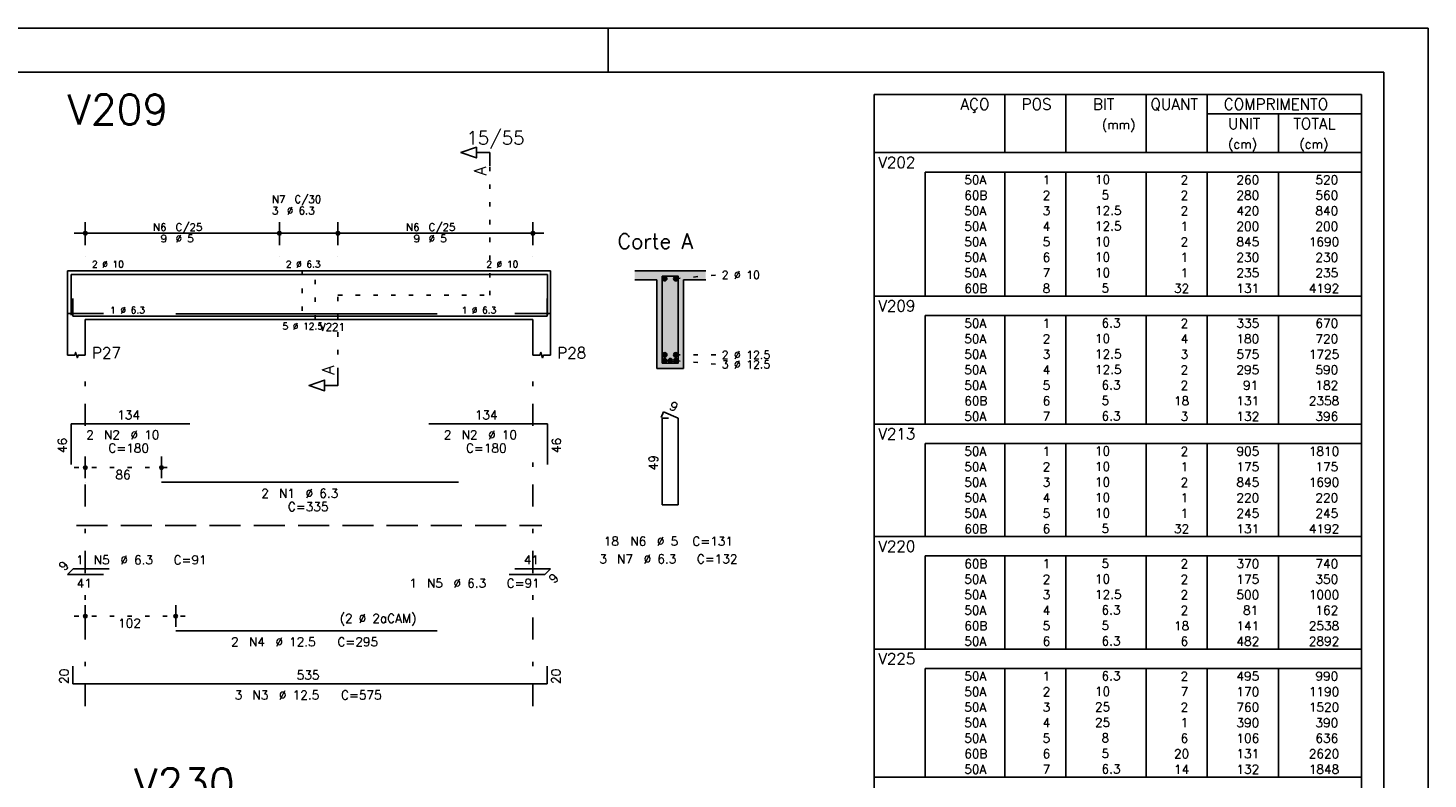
# Model space of a CAD drawing. Extents: x 0 to 84.1, y 0 to 59.4.
# Tile 7 of 7: x 52.5 to 84.1, y 42.5 to 59.4. Entities that reach past the tile are written whole.
import ezdxf

# ---------------------------------------------------------------- set-up
doc = ezdxf.new("R2010")
doc.units = 0
for name, pattern in [('ESTILO_TQS_0001', [1, 0.7, -0.3]), ('ESTILO_TQS_0002', [0.4, 0.1, -0.3]), ('ESTILO_TQS_0003', [1.5, 0.5, -0.4, 0.1, -0.5])]:
    doc.linetypes.add(name, pattern=pattern)
for name, color, linetype in [('1', 1, 'CONTINUOUS'), ('10', 10, 'CONTINUOUS'), ('2', 2, 'CONTINUOUS'), ('4', 4, 'CONTINUOUS'), ('6', 6, 'CONTINUOUS'), ('7', 7, 'CONTINUOUS')]:
    doc.layers.add(name, color=color, linetype=linetype)
doc.styles.get("Standard").update_dxf_attribs({"font": 'ROMANS.SHX'})

msp = doc.modelspace()

# ---------------------------------------------------------------- linework, layer by layer
at = {"layer": '1', "linetype": 'ESTILO_TQS_0002'}
for p, q in [((62.925, 53.37), (62.925, 56.29)), ((67.125, 53.745), (68.07, 53.83)), ((59.5, 51.635), (59.5, 53.37)), ((59.5, 53.37), (62.925, 53.37)), ((67.125, 52.025), (68.07, 52.026)), ((67.125, 51.895), (68.07, 51.81)), ((53.55, 49.48), (55.7702, 49.48)), ((53.55, 46.13), (56.09, 46.13))]:
    msp.add_line(p, q, dxfattribs=at)
at = {"layer": '1', "linetype": 'ESTILO_TQS_0001'}
msp.add_line((53.6, 48.175), (64.1, 48.175), dxfattribs=at)
at = {"layer": '1', "linetype": 'ESTILO_TQS_0002'}
msp.add_lwpolyline([(58.69, 53.92), (58.69, 52.82), (58.99, 52.82), (58.99, 53.92), (58.69, 53.92)], dxfattribs=at)
at = {"layer": '1', "linetype": 'CONTINUOUS'}
for centre in [(66.875, 53.745), (67.125, 53.745), (66.875, 52.025), (66.875, 51.895), (67, 51.895), (67.125, 52.025), (67.125, 51.895)]:
    msp.add_circle(centre, 0.05, dxfattribs=at)
for points in [[(66.925, 53.745), (66.85, 53.788301), (66.828015, 53.762101)], [(66.925, 53.745), (66.828015, 53.762101), (66.828015, 53.727899)], [(66.925, 53.745), (66.828015, 53.727899), (66.85, 53.701699)], [(66.925, 53.745), (66.883682, 53.79424), (66.85, 53.788301)], [(66.925, 53.745), (66.85, 53.701699), (66.883682, 53.69576)], [(66.925, 53.745), (66.913302, 53.777139), (66.883682, 53.79424)], [(66.925, 53.745), (66.883682, 53.69576), (66.913302, 53.712861)], [(66.925, 53.745), (66.913302, 53.712861), (66.925, 53.745)], [(67.175, 53.745), (67.1, 53.788301), (67.078015, 53.762101)], [(67.175, 53.745), (67.078015, 53.762101), (67.078015, 53.727899)], [(67.175, 53.745), (67.078015, 53.727899), (67.1, 53.701699)], [(67.175, 53.745), (67.133682, 53.79424), (67.1, 53.788301)], [(67.175, 53.745), (67.1, 53.701699), (67.133682, 53.69576)], [(67.175, 53.745), (67.163302, 53.777139), (67.133682, 53.79424)], [(67.175, 53.745), (67.133682, 53.69576), (67.163302, 53.712861)], [(67.175, 53.745), (67.163302, 53.712861), (67.175, 53.745)], [(66.925, 52.025), (66.85, 52.068301), (66.828015, 52.042101)], [(66.925, 52.025), (66.828015, 52.042101), (66.828015, 52.007899)], [(66.925, 52.025), (66.828015, 52.007899), (66.85, 51.981699)], [(66.925, 51.895), (66.85, 51.938301), (66.828015, 51.912101)], [(66.925, 51.895), (66.828015, 51.912101), (66.828015, 51.877899)], [(66.925, 51.895), (66.828015, 51.877899), (66.85, 51.851699)], [(66.925, 52.025), (66.883682, 52.07424), (66.85, 52.068301)], [(66.925, 52.025), (66.85, 51.981699), (66.883682, 51.97576)], [(66.925, 51.895), (66.883682, 51.94424), (66.85, 51.938301)], [(66.925, 51.895), (66.85, 51.851699), (66.883682, 51.84576)], [(66.925, 52.025), (66.913302, 52.057139), (66.883682, 52.07424)], [(66.925, 52.025), (66.883682, 51.97576), (66.913302, 51.992861)], [(66.925, 51.895), (66.913302, 51.927139), (66.883682, 51.94424)], [(66.925, 51.895), (66.883682, 51.84576), (66.913302, 51.862861)], [(66.925, 52.025), (66.913302, 51.992861), (66.925, 52.025)], [(66.925, 51.895), (66.913302, 51.862861), (66.925, 51.895)], [(67.05, 51.895), (66.975, 51.938301), (66.953015, 51.912101)], [(67.05, 51.895), (66.953015, 51.912101), (66.953015, 51.877899)], [(67.05, 51.895), (66.953015, 51.877899), (66.975, 51.851699)], [(67.05, 51.895), (67.008682, 51.94424), (66.975, 51.938301)], [(67.05, 51.895), (66.975, 51.851699), (67.008682, 51.84576)], [(67.05, 51.895), (67.038302, 51.927139), (67.008682, 51.94424)], [(67.05, 51.895), (67.008682, 51.84576), (67.038302, 51.862861)], [(67.05, 51.895), (67.038302, 51.862861), (67.05, 51.895)], [(67.175, 52.025), (67.1, 52.068301), (67.078015, 52.042101)], [(67.175, 52.025), (67.078015, 52.042101), (67.078015, 52.007899)], [(67.175, 52.025), (67.078015, 52.007899), (67.1, 51.981699)], [(67.175, 51.895), (67.1, 51.938301), (67.078015, 51.912101)], [(67.175, 51.895), (67.078015, 51.912101), (67.078015, 51.877899)], [(67.175, 51.895), (67.078015, 51.877899), (67.1, 51.851699)], [(67.175, 52.025), (67.133682, 52.07424), (67.1, 52.068301)], [(67.175, 52.025), (67.1, 51.981699), (67.133682, 51.97576)], [(67.175, 51.895), (67.133682, 51.94424), (67.1, 51.938301)], [(67.175, 51.895), (67.1, 51.851699), (67.133682, 51.84576)], [(67.175, 52.025), (67.163302, 52.057139), (67.133682, 52.07424)], [(67.175, 52.025), (67.133682, 51.97576), (67.163302, 51.992861)], [(67.175, 51.895), (67.163302, 51.927139), (67.133682, 51.94424)], [(67.175, 51.895), (67.133682, 51.84576), (67.163302, 51.862861)], [(67.175, 52.025), (67.163302, 51.992861), (67.175, 52.025)], [(67.175, 51.895), (67.163302, 51.862861), (67.175, 51.895)]]:
    msp.add_solid(points, dxfattribs=at)
at = {"layer": '10', "linetype": 'CONTINUOUS'}
for points in [[(66.2, 53.92), (66.2, 53.72), (66.7, 53.72)], [(66.2, 53.92), (66.7, 53.72), (67.8, 53.92)], [(66.7, 53.72), (67.3, 53.72), (67.8, 53.92)], [(66.7, 51.72), (67.3, 51.72), (66.7, 53.72)], [(67.3, 51.72), (67.3, 53.72), (66.7, 53.72)], [(67.3, 53.72), (67.8, 53.72), (67.8, 53.92)]]:
    msp.add_solid(points, dxfattribs=at)
at = {"layer": '2', "linetype": 'CONTINUOUS'}
for p, q in [((84.100006, 59.400002), (0, 59.400002)), ((65.600006, 58.400002), (65.600006, 59.400002)), ((84.100006, 0), (84.100006, 59.400002)), ((71.6, 57.900005), (71.6, 56.587505)), ((71.6, 57.900005), (82.6, 57.900005)), ((74.55, 56.587505), (74.55, 57.900005)), ((75.93, 56.587505), (75.93, 57.900005)), ((77.74, 56.587505), (77.74, 57.900005)), ((79.12, 56.587505), (79.12, 57.900005)), ((82.6, 57.900005), (82.6, 56.587505)), ((79.12, 57.462505), (82.6, 57.462505)), ((80.73, 56.587505), (80.73, 57.462505)), ((71.6, 56.587505), (82.6, 56.587505)), ((71.6, 56.150005), (71.6, 56.587505)), ((71.6, 56.587505), (82.6, 56.587505)), ((82.6, 56.150005), (82.6, 56.587505)), ((71.6, 55.800005), (71.6, 56.150005)), ((82.6, 56.150005), (72.75, 56.150005)), ((72.75, 56.150005), (72.75, 55.800005)), ((74.55, 56.150005), (74.55, 55.800005)), ((75.93, 56.150005), (75.93, 55.800005)), ((77.74, 56.150005), (77.74, 55.800005)), ((79.12, 56.150005), (79.12, 55.800005)), ((80.73, 56.150005), (80.73, 55.800005)), ((82.6, 55.800005), (82.6, 56.150005)), ((71.6, 55.450005), (71.6, 55.800005)), ((72.75, 55.800005), (72.75, 55.450005)), ((74.55, 55.800005), (74.55, 55.450005)), ((75.93, 55.800005), (75.93, 55.450005)), ((77.74, 55.800005), (77.74, 55.450005)), ((79.12, 55.800005), (79.12, 55.450005)), ((80.73, 55.800005), (80.73, 55.450005)), ((82.6, 55.450005), (82.6, 55.800005)), ((71.6, 55.100005), (71.6, 55.450005)), ((72.75, 55.450005), (72.75, 55.100005)), ((74.55, 55.450005), (74.55, 55.100005)), ((75.93, 55.450005), (75.93, 55.100005)), ((77.74, 55.450005), (77.74, 55.100005)), ((79.12, 55.450005), (79.12, 55.100005)), ((80.73, 55.450005), (80.73, 55.100005)), ((82.6, 55.100005), (82.6, 55.450005)), ((53.8, 54.5), (53.8, 55.02)), ((58.18, 54.5), (58.18, 55.02)), ((58.18, 54.5), (58.18, 55.02)), ((59.5, 54.5), (59.5, 55.02)), ((59.5, 54.5), (59.5, 55.02)), ((63.9, 54.5), (63.9, 55.02)), ((71.6, 54.750005), (71.6, 55.100005)), ((72.75, 55.100005), (72.75, 54.750005)), ((74.55, 55.100005), (74.55, 54.750005)), ((75.93, 55.100005), (75.93, 54.750005)), ((77.74, 55.100005), (77.74, 54.750005)), ((79.12, 55.100005), (79.12, 54.750005)), ((80.73, 55.100005), (80.73, 54.750005)), ((82.6, 54.750005), (82.6, 55.100005)), ((53.55, 54.77), (58.43, 54.77)), ((57.93, 54.77), (59.75, 54.77)), ((59.25, 54.77), (64.15, 54.77)), ((71.6, 54.400005), (71.6, 54.750005)), ((72.75, 54.750005), (72.75, 54.400005)), ((74.55, 54.750005), (74.55, 54.400005)), ((75.93, 54.750005), (75.93, 54.400005)), ((77.74, 54.750005), (77.74, 54.400005)), ((79.12, 54.750005), (79.12, 54.400005)), ((80.73, 54.750005), (80.73, 54.400005)), ((82.6, 54.400005), (82.6, 54.750005)), ((71.6, 54.050005), (71.6, 54.400005)), ((72.75, 54.400005), (72.75, 54.050005)), ((74.55, 54.400005), (74.55, 54.050005)), ((75.93, 54.400005), (75.93, 54.050005)), ((77.74, 54.400005), (77.74, 54.050005)), ((79.12, 54.400005), (79.12, 54.050005)), ((80.73, 54.400005), (80.73, 54.050005)), ((82.6, 54.050005), (82.6, 54.400005)), ((53.8, 54.25), (53.8, 54.25)), ((58.18, 54.25), (58.18, 54.25)), ((58.18, 54.25), (58.18, 54.25)), ((59.5, 54.25), (59.5, 54.25)), ((59.5, 54.25), (59.5, 54.25)), ((63.9, 54.25), (63.9, 54.25)), ((71.6, 53.700005), (71.6, 54.050005)), ((72.75, 54.050005), (72.75, 53.700005)), ((74.55, 54.050005), (74.55, 53.700005)), ((75.93, 54.050005), (75.93, 53.700005)), ((77.74, 54.050005), (77.74, 53.700005)), ((79.12, 54.050005), (79.12, 53.700005)), ((80.73, 54.050005), (80.73, 53.700005)), ((82.6, 53.700005), (82.6, 54.050005)), ((53.4, 53.92), (53.4, 52.82)), ((53.4, 53.92), (53.8, 53.92)), ((53.8, 53.92), (63.9, 53.92)), ((63.9, 53.92), (64.3, 53.92)), ((64.3, 53.92), (64.3, 52.82)), ((67.8, 53.92), (66.2, 53.92)), ((66.2, 53.72), (66.7, 53.72)), ((66.7, 53.72), (66.7, 51.72)), ((67.3, 51.72), (67.3, 53.72)), ((67.3, 53.72), (67.8, 53.72)), ((71.6, 53.350005), (71.6, 53.700005)), ((72.75, 53.700005), (72.75, 53.350005)), ((74.55, 53.700005), (74.55, 53.350005)), ((75.93, 53.700005), (75.93, 53.350005)), ((77.74, 53.700005), (77.74, 53.350005)), ((79.12, 53.700005), (79.12, 53.350005)), ((80.73, 53.700005), (80.73, 53.350005)), ((82.6, 53.350005), (82.6, 53.700005)), ((71.6, 52.912505), (71.6, 53.350005)), ((71.6, 53.350005), (82.6, 53.350005)), ((82.6, 52.912505), (82.6, 53.350005)), ((53.4, 52.82), (53.4, 52.02)), ((53.8, 52.82), (63.9, 52.82)), ((53.8, 52.82), (53.8, 52.02)), ((63.9, 52.82), (63.9, 52.02)), ((64.3, 52.82), (64.3, 52.02)), ((71.6, 52.562505), (71.6, 52.912505)), ((82.6, 52.912505), (72.75, 52.912505)), ((72.75, 52.912505), (72.75, 52.562505)), ((74.55, 52.912505), (74.55, 52.562505)), ((75.93, 52.912505), (75.93, 52.562505)), ((77.74, 52.912505), (77.74, 52.562505)), ((79.12, 52.912505), (79.12, 52.562505)), ((80.73, 52.912505), (80.73, 52.562505)), ((82.6, 52.562505), (82.6, 52.912505)), ((71.6, 52.212506), (71.6, 52.562505)), ((72.75, 52.562505), (72.75, 52.212506)), ((74.55, 52.562505), (74.55, 52.212506)), ((75.93, 52.562505), (75.93, 52.212506)), ((77.74, 52.562505), (77.74, 52.212506)), ((79.12, 52.562505), (79.12, 52.212506)), ((80.73, 52.562505), (80.73, 52.212506)), ((82.6, 52.212506), (82.6, 52.562505)), ((71.6, 51.862506), (71.6, 52.212506)), ((72.75, 52.212506), (72.75, 51.862506)), ((74.55, 52.212506), (74.55, 51.862506)), ((75.93, 52.212506), (75.93, 51.862506)), ((77.74, 52.212506), (77.74, 51.862506)), ((79.12, 52.212506), (79.12, 51.862506)), ((80.73, 52.212506), (80.73, 51.862506)), ((82.6, 51.862506), (82.6, 52.212506)), ((71.6, 51.512506), (71.6, 51.862506)), ((72.75, 51.862506), (72.75, 51.512506)), ((74.55, 51.862506), (74.55, 51.512506)), ((75.93, 51.862506), (75.93, 51.512506)), ((77.74, 51.862506), (77.74, 51.512506)), ((79.12, 51.862506), (79.12, 51.512506)), ((80.73, 51.862506), (80.73, 51.512506)), ((82.6, 51.512506), (82.6, 51.862506)), ((66.7, 51.72), (67.3, 51.72)), ((71.6, 51.162506), (71.6, 51.512506)), ((72.75, 51.512506), (72.75, 51.162506)), ((74.55, 51.512506), (74.55, 51.162506)), ((75.93, 51.512506), (75.93, 51.162506)), ((77.74, 51.512506), (77.74, 51.162506)), ((79.12, 51.512506), (79.12, 51.162506)), ((80.73, 51.512506), (80.73, 51.162506)), ((82.6, 51.162506), (82.6, 51.512506)), ((71.6, 50.812506), (71.6, 51.162506)), ((72.75, 51.162506), (72.75, 50.812506)), ((74.55, 51.162506), (74.55, 50.812506)), ((75.93, 51.162506), (75.93, 50.812506)), ((77.74, 51.162506), (77.74, 50.812506)), ((79.12, 51.162506), (79.12, 50.812506)), ((80.73, 51.162506), (80.73, 50.812506)), ((82.6, 50.812506), (82.6, 51.162506)), ((71.6, 50.462506), (71.6, 50.812506)), ((72.75, 50.812506), (72.75, 50.462506)), ((74.55, 50.812506), (74.55, 50.462506)), ((75.93, 50.812506), (75.93, 50.462506)), ((77.74, 50.812506), (77.74, 50.462506)), ((79.12, 50.812506), (79.12, 50.462506)), ((80.73, 50.812506), (80.73, 50.462506)), ((82.6, 50.462506), (82.6, 50.812506)), ((71.6, 50.025006), (71.6, 50.462506)), ((71.6, 50.462506), (82.6, 50.462506)), ((82.6, 50.025006), (82.6, 50.462506)), ((71.6, 49.675006), (71.6, 50.025006)), ((82.6, 50.025006), (72.75, 50.025006)), ((72.75, 50.025006), (72.75, 49.675006)), ((74.55, 50.025006), (74.55, 49.675006)), ((75.93, 50.025006), (75.93, 49.675006)), ((77.74, 50.025006), (77.74, 49.675006)), ((79.12, 50.025006), (79.12, 49.675006)), ((80.73, 50.025006), (80.73, 49.675006)), ((82.6, 49.675006), (82.6, 50.025006)), ((53.8, 49.24), (53.8, 49.73)), ((55.5202, 49.24), (55.5202, 49.73)), ((71.6, 49.325006), (71.6, 49.675006)), ((72.75, 49.675006), (72.75, 49.325006)), ((74.55, 49.675006), (74.55, 49.325006)), ((75.93, 49.675006), (75.93, 49.325006)), ((77.74, 49.675006), (77.74, 49.325006)), ((79.12, 49.675006), (79.12, 49.325006)), ((80.73, 49.675006), (80.73, 49.325006)), ((82.6, 49.325006), (82.6, 49.675006)), ((71.6, 48.975006), (71.6, 49.325006)), ((72.75, 49.325006), (72.75, 48.975006)), ((74.55, 49.325006), (74.55, 48.975006)), ((75.93, 49.325006), (75.93, 48.975006)), ((77.74, 49.325006), (77.74, 48.975006)), ((79.12, 49.325006), (79.12, 48.975006)), ((80.73, 49.325006), (80.73, 48.975006)), ((82.6, 48.975006), (82.6, 49.325006)), ((53.8, 49.14), (53.8, 49.14)), ((55.5202, 49.14), (55.5202, 49.14)), ((71.6, 48.625006), (71.6, 48.975006)), ((72.75, 48.975006), (72.75, 48.625006)), ((74.55, 48.975006), (74.55, 48.625006)), ((75.93, 48.975006), (75.93, 48.625006)), ((77.74, 48.975006), (77.74, 48.625006)), ((79.12, 48.975006), (79.12, 48.625006)), ((80.73, 48.975006), (80.73, 48.625006)), ((82.6, 48.625006), (82.6, 48.975006)), ((71.6, 48.275006), (71.6, 48.625006)), ((72.75, 48.625006), (72.75, 48.275006)), ((74.55, 48.625006), (74.55, 48.275006)), ((75.93, 48.625006), (75.93, 48.275006)), ((77.74, 48.625006), (77.74, 48.275006)), ((79.12, 48.625006), (79.12, 48.275006)), ((80.73, 48.625006), (80.73, 48.275006)), ((82.6, 48.275006), (82.6, 48.625006)), ((71.6, 47.925007), (71.6, 48.275006)), ((72.75, 48.275006), (72.75, 47.925007)), ((74.55, 48.275006), (74.55, 47.925007)), ((75.93, 48.275006), (75.93, 47.925007)), ((77.74, 48.275006), (77.74, 47.925007)), ((79.12, 48.275006), (79.12, 47.925007)), ((80.73, 48.275006), (80.73, 47.925007)), ((82.6, 47.925007), (82.6, 48.275006)), ((71.6, 47.487507), (71.6, 47.925007)), ((71.6, 47.925007), (82.6, 47.925007)), ((82.6, 47.487507), (82.6, 47.925007)), ((71.6, 47.137507), (71.6, 47.487507)), ((82.6, 47.487507), (72.75, 47.487507)), ((72.75, 47.487507), (72.75, 47.137507)), ((74.55, 47.487507), (74.55, 47.137507)), ((75.93, 47.487507), (75.93, 47.137507)), ((77.74, 47.487507), (77.74, 47.137507)), ((79.12, 47.487507), (79.12, 47.137507)), ((80.73, 47.487507), (80.73, 47.137507)), ((82.6, 47.137507), (82.6, 47.487507)), ((71.6, 46.787507), (71.6, 47.137507)), ((72.75, 47.137507), (72.75, 46.787507)), ((74.55, 47.137507), (74.55, 46.787507)), ((75.93, 47.137507), (75.93, 46.787507)), ((77.74, 47.137507), (77.74, 46.787507)), ((79.12, 47.137507), (79.12, 46.787507)), ((80.73, 47.137507), (80.73, 46.787507)), ((82.6, 46.787507), (82.6, 47.137507)), ((71.6, 46.437507), (71.6, 46.787507)), ((72.75, 46.787507), (72.75, 46.437507)), ((74.55, 46.787507), (74.55, 46.437507)), ((75.93, 46.787507), (75.93, 46.437507)), ((77.74, 46.787507), (77.74, 46.437507)), ((79.12, 46.787507), (79.12, 46.437507)), ((80.73, 46.787507), (80.73, 46.437507)), ((82.6, 46.437507), (82.6, 46.787507)), ((53.8, 45.89), (53.8, 46.38)), ((55.84, 45.89), (55.84, 46.38)), ((71.6, 46.087507), (71.6, 46.437507)), ((72.75, 46.437507), (72.75, 46.087507)), ((74.55, 46.437507), (74.55, 46.087507)), ((75.93, 46.437507), (75.93, 46.087507)), ((77.74, 46.437507), (77.74, 46.087507)), ((79.12, 46.437507), (79.12, 46.087507)), ((80.73, 46.437507), (80.73, 46.087507)), ((82.6, 46.087507), (82.6, 46.437507)), ((71.6, 45.737507), (71.6, 46.087507)), ((72.75, 46.087507), (72.75, 45.737507)), ((74.55, 46.087507), (74.55, 45.737507)), ((75.93, 46.087507), (75.93, 45.737507)), ((77.74, 46.087507), (77.74, 45.737507)), ((79.12, 46.087507), (79.12, 45.737507)), ((80.73, 46.087507), (80.73, 45.737507)), ((82.6, 45.737507), (82.6, 46.087507)), ((53.8, 45.79), (53.8, 45.79)), ((55.84, 45.79), (55.84, 45.79)), ((71.6, 45.387507), (71.6, 45.737507)), ((72.75, 45.737507), (72.75, 45.387507)), ((74.55, 45.737507), (74.55, 45.387507)), ((75.93, 45.737507), (75.93, 45.387507)), ((77.74, 45.737507), (77.74, 45.387507)), ((79.12, 45.737507), (79.12, 45.387507)), ((80.73, 45.737507), (80.73, 45.387507)), ((82.6, 45.387507), (82.6, 45.737507)), ((71.6, 44.950007), (71.6, 45.387507)), ((71.6, 45.387507), (82.6, 45.387507)), ((82.6, 44.950007), (82.6, 45.387507)), ((71.6, 44.600007), (71.6, 44.950007)), ((82.6, 44.950007), (72.75, 44.950007)), ((72.75, 44.950007), (72.75, 44.600007)), ((74.55, 44.950007), (74.55, 44.600007)), ((75.93, 44.950007), (75.93, 44.600007)), ((77.74, 44.950007), (77.74, 44.600007)), ((79.12, 44.950007), (79.12, 44.600007)), ((80.73, 44.950007), (80.73, 44.600007)), ((82.6, 44.600007), (82.6, 44.950007)), ((71.6, 44.250007), (71.6, 44.600007)), ((72.75, 44.600007), (72.75, 44.250007)), ((74.55, 44.600007), (74.55, 44.250007)), ((75.93, 44.600007), (75.93, 44.250007)), ((77.74, 44.600007), (77.74, 44.250007)), ((79.12, 44.600007), (79.12, 44.250007)), ((80.73, 44.600007), (80.73, 44.250007)), ((82.6, 44.250007), (82.6, 44.600007)), ((71.6, 43.900007), (71.6, 44.250007)), ((72.75, 44.250007), (72.75, 43.900007)), ((74.55, 44.250007), (74.55, 43.900007)), ((75.93, 44.250007), (75.93, 43.900007)), ((77.74, 44.250007), (77.74, 43.900007)), ((79.12, 44.250007), (79.12, 43.900007)), ((80.73, 44.250007), (80.73, 43.900007)), ((82.6, 43.900007), (82.6, 44.250007)), ((71.6, 43.550008), (71.6, 43.900007)), ((72.75, 43.900007), (72.75, 43.550008)), ((74.55, 43.900007), (74.55, 43.550008)), ((75.93, 43.900007), (75.93, 43.550008)), ((77.74, 43.900007), (77.74, 43.550008)), ((79.12, 43.900007), (79.12, 43.550008)), ((80.73, 43.900007), (80.73, 43.550008)), ((82.6, 43.550008), (82.6, 43.900007)), ((71.6, 43.200008), (71.6, 43.550008)), ((72.75, 43.550008), (72.75, 43.200008)), ((74.55, 43.550008), (74.55, 43.200008)), ((75.93, 43.550008), (75.93, 43.200008)), ((77.74, 43.550008), (77.74, 43.200008)), ((79.12, 43.550008), (79.12, 43.200008)), ((80.73, 43.550008), (80.73, 43.200008)), ((82.6, 43.200008), (82.6, 43.550008)), ((71.6, 42.850008), (71.6, 43.200008)), ((72.75, 43.200008), (72.75, 42.850008)), ((74.55, 43.200008), (74.55, 42.850008)), ((75.93, 43.200008), (75.93, 42.850008)), ((77.74, 43.200008), (77.74, 42.850008)), ((79.12, 43.200008), (79.12, 42.850008)), ((80.73, 43.200008), (80.73, 42.850008)), ((82.6, 42.850008), (82.6, 43.200008)), ((71.6, 42.500008), (71.6, 42.850008)), ((72.75, 42.850008), (72.75, 42.500008)), ((74.55, 42.850008), (74.55, 42.500008)), ((75.93, 42.850008), (75.93, 42.500008)), ((77.74, 42.850008), (77.74, 42.500008)), ((79.12, 42.850008), (79.12, 42.500008)), ((80.73, 42.850008), (80.73, 42.500008)), ((82.6, 42.500008), (82.6, 42.850008)), ((71.6, 42.062508), (71.6, 42.500008)), ((71.6, 42.500008), (82.6, 42.500008)), ((82.6, 42.062508), (82.6, 42.500008))]:
    msp.add_line(p, q, dxfattribs=at)
at = {"layer": '2', "linetype": 'ESTILO_TQS_0003'}
for p, q in [((53.8, 50.422), (53.8, 51.67)), ((63.9, 50.422), (63.9, 51.67)), ((53.8, 44.1), (53.8, 49.618)), ((63.9, 44.1), (63.9, 49.618))]:
    msp.add_line(p, q, dxfattribs=at)
at = {"layer": '2', "linetype": 'CONTINUOUS'}
for points in [[(83.100006, 1), (2.5, 1), (2.5, 58.400002), (83.100006, 58.400002), (83.100006, 1)], [(62.925, 56.29), (62.925, 56.59), (62.625, 56.59), (62.625, 56.47), (62.275, 56.59), (62.625, 56.71), (62.625, 56.59)], [(53.4, 52.02), (53.56, 52.02), (53.58, 52.08), (53.62, 51.96), (53.64, 52.02), (53.8, 52.02)], [(63.9, 52.02), (64.06, 52.02), (64.08, 52.08), (64.12, 51.96), (64.14, 52.02), (64.3, 52.02)], [(59.5, 51.635), (59.5, 51.335), (59.2, 51.335), (59.2, 51.215), (58.85, 51.335), (59.2, 51.455), (59.2, 51.335)]]:
    msp.add_lwpolyline(points, dxfattribs=at)
for centre, radius in [((53.8, 54.77), 0.041625), ((53.8, 54.77), 0.02075), ((58.18, 54.77), 0.041625), ((58.18, 54.77), 0.041625), ((58.18, 54.77), 0.02075), ((58.18, 54.77), 0.02075), ((59.5, 54.77), 0.041625), ((59.5, 54.77), 0.041625), ((59.5, 54.77), 0.02075), ((59.5, 54.77), 0.02075), ((63.9, 54.77), 0.041625), ((63.9, 54.77), 0.02075), ((53.8, 49.48), 0.04), ((53.8, 49.48), 0.02), ((55.5202, 49.48), 0.04), ((55.5202, 49.48), 0.02), ((53.8, 46.13), 0.04), ((53.8, 46.13), 0.02), ((55.84, 46.13), 0.04), ((55.84, 46.13), 0.02)]:
    msp.add_circle(centre, radius, dxfattribs=at)
at = {"layer": '4', "linetype": 'CONTINUOUS'}
for p, q in [((53.48, 52.92), (53.48, 53.84)), ((53.48, 53.84), (56.16, 53.84)), ((55.5202, 53.84), (62.2202, 53.84)), ((61.55, 53.84), (64.23, 53.84)), ((64.23, 53.84), (64.23, 52.92)), ((53.52, 53.3), (53.52, 52.9)), ((64.22, 52.9), (64.22, 53.3)), ((54.21, 52.96), (53.4, 52.96)), ((53.52, 52.9), (64.22, 52.9)), ((55.84, 52.95), (61.74, 52.95)), ((63.49, 52.96), (64.3, 52.96))]:
    msp.add_line(p, q, dxfattribs=at)
msp.add_lwpolyline([(66.82, 53.8), (66.82, 51.84), (67.18, 51.84), (67.18, 53.8), (66.82, 53.8)], dxfattribs=at)
at = {"layer": '6', "linetype": 'CONTINUOUS'}
for p, q in [((66.848338, 50.74), (66.793893, 50.61102)), ((66.96, 50.6), (66.82, 50.6)), ((66.82, 50.6), (66.82, 48.64)), ((67.18, 50.6), (66.848338, 50.74)), ((67.18, 48.64), (67.18, 50.6)), ((53.48, 49.55), (53.48, 50.47)), ((53.48, 50.47), (56.16, 50.47)), ((61.55, 50.47), (64.23, 50.47)), ((64.23, 50.47), (64.23, 49.55)), ((55.5202, 49.15), (62.2202, 49.15)), ((66.82, 48.64), (67.18, 48.64)), ((53.4, 47.072721), (53.527279, 47.2)), ((53.527279, 47.2), (54.337279, 47.2)), ((63.49, 47.2), (64.3, 47.2)), ((64.3, 47.2), (64.172721, 47.072721)), ((54.21, 47.072721), (53.4, 47.072721)), ((64.172721, 47.072721), (63.362721, 47.072721)), ((55.84, 45.8), (61.74, 45.8)), ((53.52, 45), (53.52, 44.6)), ((64.22, 44.6), (64.22, 45)), ((53.52, 44.6), (64.22, 44.6))]:
    msp.add_line(p, q, dxfattribs=at)

# ---------------------------------------------------------------- texts
at = {"layer": '2', "linetype": 'CONTINUOUS'}
for s, height, p in [('AÇO', 0.25, (73.54958, 57.556255)), ('POS', 0.25, (74.93, 57.556255)), ('BIT', 0.25, (76.54, 57.556255)), ('QUANT', 0.25, (77.836489, 57.556255)), ('COMPRIMENTO', 0.25, (79.489469, 57.556255)), ('(mm)', 0.2, (76.74, 57.118755)), ('UNIT', 0.25, (79.586854, 57.118755)), ('TOTAL', 0.25, (81.059307, 57.118755)), ('15/55', 0.3, (62.4, 56.77)), ('(cm)', 0.2, (79.586854, 56.681255)), ('(cm)', 0.2, (81.196854, 56.681255)), ('V202', 0.25, (71.695798, 56.243755)), ('     50A', 0.2, (72.889661, 55.875004)), ('  1', 0.2, (75.13, 55.875004)), ('   10  ', 0.2, (76.136543, 55.881048)), ('    2', 0.2, (77.92, 55.875004)), ('   260', 0.2, (79.33, 55.875004)), ('    520', 0.2, (80.963622, 55.875004)), ('N7', 0.17, (58.01, 55.45)), ('C/30', 0.17, (58.52, 55.45)), ('     60B', 0.2, (72.889661, 55.525005)), ('  2', 0.2, (75.13, 55.525005)), ('    5  ', 0.2, (76.136543, 55.531048)), ('    2', 0.2, (77.92, 55.525005)), ('   280', 0.2, (79.33, 55.525005)), ('    560', 0.2, (80.963622, 55.525005)), ('3', 0.17, (58.01, 55.195)), ('%%c 6.3', 0.17, (58.35, 55.195)), ('     50A', 0.2, (72.889661, 55.175005)), ('  3', 0.2, (75.13, 55.175005)), ('   12.5', 0.2, (76.136543, 55.181049)), ('    2', 0.2, (77.92, 55.175005)), ('   420', 0.2, (79.33, 55.175005)), ('    840', 0.2, (80.963622, 55.175005)), ('N6', 0.17, (55.327, 54.821)), ('C/25', 0.17, (55.837, 54.821)), ('N6', 0.17, (61.037, 54.821)), ('C/25', 0.17, (61.547, 54.821)), ('     50A', 0.2, (72.889661, 54.825005)), ('  4', 0.2, (75.13, 54.825005)), ('   12.5', 0.2, (76.136543, 54.831049)), ('    1', 0.2, (77.92, 54.825005)), ('   200', 0.2, (79.33, 54.825005)), ('    200', 0.2, (80.963622, 54.825005)), ('9', 0.17, (55.497, 54.566)), ('%%c 5', 0.17, (55.837, 54.566)), ('9', 0.17, (61.207, 54.566)), ('%%c 5', 0.17, (61.547, 54.566)), ('Corte A', 0.34, (65.81, 54.42)), ('     50A', 0.2, (72.889661, 54.475005)), ('  5', 0.2, (75.13, 54.475005)), ('   10  ', 0.2, (76.136543, 54.481049)), ('    2', 0.2, (77.92, 54.475005)), ('   845', 0.2, (79.33, 54.475005)), ('   1690', 0.2, (80.963622, 54.475005)), ('2 %%c 10', 0.15, (53.95, 53.995)), ('2 %%c 6.3', 0.15, (58.325, 53.995)), ('2 %%c 10', 0.15, (62.85, 53.995)), ('     50A', 0.2, (72.889661, 54.125005)), ('  6', 0.2, (75.13, 54.125005)), ('   10  ', 0.2, (76.136543, 54.131049)), ('    1', 0.2, (77.92, 54.125005)), ('   230', 0.2, (79.33, 54.125005)), ('    230', 0.2, (80.963622, 54.125005)), ('2 %%c 10', 0.18, (68.16, 53.74)), ('     50A', 0.2, (72.889661, 53.775005)), ('  7', 0.2, (75.13, 53.775005)), ('   10  ', 0.2, (76.136543, 53.781049)), ('    1', 0.2, (77.92, 53.775005)), ('   235', 0.2, (79.33, 53.775005)), ('    235', 0.2, (80.963622, 53.775005)), ('     60B', 0.2, (72.889661, 53.425005)), ('  8', 0.2, (75.13, 53.425005)), ('    5  ', 0.2, (76.136543, 53.431049)), ('   32', 0.2, (77.92, 53.425005)), ('   131', 0.2, (79.33, 53.425005)), ('   4192', 0.2, (80.963622, 53.425005)), ('1 %%c 6.3', 0.15, (54.36, 52.96)), ('1 %%c 6.3', 0.15, (62.29, 52.96)), ('V209', 0.25, (71.695798, 53.006255)), ('     50A', 0.2, (72.889661, 52.637505)), ('  1', 0.2, (75.13, 52.637505)), ('    6.3', 0.2, (76.136543, 52.643549)), ('    2', 0.2, (77.92, 52.637505)), ('   335', 0.2, (79.33, 52.637505)), ('    670', 0.2, (80.963622, 52.637505)), ('5 %%c 12.5', 0.15, (58.25, 52.595)), ('V221', 0.17, (59.09, 52.57)), ('     50A', 0.2, (72.889661, 52.287505)), ('  2', 0.2, (75.13, 52.287505)), ('   10  ', 0.2, (76.136543, 52.293549)), ('    4', 0.2, (77.92, 52.287505)), ('   180', 0.2, (79.33, 52.287505)), ('    720', 0.2, (80.963622, 52.287505)), ('P27', 0.25, (53.95, 51.945)), ('P28', 0.25, (64.45, 51.945)), ('     50A', 0.2, (72.889661, 51.937505)), ('  3', 0.2, (75.13, 51.937505)), ('   12.5', 0.2, (76.136543, 51.943549)), ('    3', 0.2, (77.92, 51.937505)), ('   575', 0.2, (79.33, 51.937505)), ('   1725', 0.2, (80.963622, 51.937505)), ('3 %%c 12.5', 0.18, (68.16, 51.72)), ('2 %%c 12.5', 0.18, (68.16, 51.936)), ('     50A', 0.2, (72.889661, 51.587506)), ('  4', 0.2, (75.13, 51.587506)), ('   12.5', 0.2, (76.136543, 51.593549)), ('    2', 0.2, (77.92, 51.587506)), ('   295', 0.2, (79.33, 51.587506)), ('    590', 0.2, (80.963622, 51.587506)), ('     50A', 0.2, (72.889661, 51.237506)), ('  5', 0.2, (75.13, 51.237506)), ('    6.3', 0.2, (76.136543, 51.24355)), ('    2', 0.2, (77.92, 51.237506)), ('    91', 0.2, (79.33, 51.237506)), ('    182', 0.2, (80.963622, 51.237506)), ('     60B', 0.2, (72.889661, 50.887506)), ('  6', 0.2, (75.13, 50.887506)), ('    5  ', 0.2, (76.136543, 50.89355)), ('   18', 0.2, (77.92, 50.887506)), ('   131', 0.2, (79.33, 50.887506)), ('   2358', 0.2, (80.963622, 50.887506)), ('134', 0.2, (54.52, 50.57)), ('134', 0.2, (62.59, 50.57)), ('     50A', 0.2, (72.889661, 50.537506)), ('  7', 0.2, (75.13, 50.537506)), ('    6.3', 0.2, (76.136543, 50.54355)), ('    3', 0.2, (77.92, 50.537506)), ('   132', 0.2, (79.33, 50.537506)), ('    396', 0.2, (80.963622, 50.537506)), ('2', 0.2, (53.82, 50.12)), ('N2', 0.2, (54.22, 50.12)), ('%%c 10', 0.2, (54.82, 50.12)), ('2', 0.2, (61.89, 50.12)), ('N2', 0.2, (62.29, 50.12)), ('%%c 10', 0.2, (62.89, 50.12)), ('V213', 0.25, (71.695798, 50.118756)), ('C=180', 0.2, (54.32, 49.82)), ('C=180', 0.2, (62.39, 49.82)), ('     50A', 0.2, (72.889661, 49.750006)), ('  1', 0.2, (75.13, 49.750006)), ('   10  ', 0.2, (76.136543, 49.75605)), ('    2', 0.2, (77.92, 49.750006)), ('   905', 0.2, (79.33, 49.750006)), ('   1810', 0.2, (80.963622, 49.750006)), ('     50A', 0.2, (72.889661, 49.400006)), ('  2', 0.2, (75.13, 49.400006)), ('   10  ', 0.2, (76.136543, 49.40605)), ('86', 0.2, (54.4801, 49.22)), ('    1', 0.2, (77.92, 49.400006)), ('   175', 0.2, (79.33, 49.400006)), ('    175', 0.2, (80.963622, 49.400006)), ('2', 0.2, (57.7702, 48.8)), ('N1', 0.2, (58.1702, 48.8)), ('%%c 6.3', 0.2, (58.7702, 48.8)), ('     50A', 0.2, (72.889661, 49.050006)), ('  3', 0.2, (75.13, 49.050006)), ('   10  ', 0.2, (76.136543, 49.05605)), ('    2', 0.2, (77.92, 49.050006)), ('   845', 0.2, (79.33, 49.050006)), ('   1690', 0.2, (80.963622, 49.050006)), ('C=335', 0.2, (58.3702, 48.5)), ('     50A', 0.2, (72.889661, 48.700006)), ('  4', 0.2, (75.13, 48.700006)), ('   10  ', 0.2, (76.136543, 48.70605)), ('    1', 0.2, (77.92, 48.700006)), ('   220', 0.2, (79.33, 48.700006)), ('    220', 0.2, (80.963622, 48.700006)), ('     50A', 0.2, (72.889661, 48.350006)), ('  5', 0.2, (75.13, 48.350006)), ('   10  ', 0.2, (76.136543, 48.35605)), ('    1', 0.2, (77.92, 48.350006)), ('   245', 0.2, (79.33, 48.350006)), ('    245', 0.2, (80.963622, 48.350006)), ('     60B', 0.2, (72.889661, 48.000006)), ('  6', 0.2, (75.13, 48.000006)), ('    5  ', 0.2, (76.136543, 48.00605)), ('   32', 0.2, (77.92, 48.000006)), ('   131', 0.2, (79.33, 48.000006)), ('   4192', 0.2, (80.963622, 48.000006)), ('18', 0.2, (65.5, 47.72)), ('N6', 0.2, (66.1, 47.72)), ('%%c 5', 0.2, (66.7, 47.72)), ('C=131', 0.2, (67.5, 47.72)), ('V220', 0.25, (71.695798, 47.581257)), ('1', 0.2, (53.590919, 47.3)), ('N5', 0.2, (53.990919, 47.3)), ('%%c 6.3', 0.2, (54.590919, 47.3)), ('C=91', 0.2, (55.790919, 47.3)), ('41', 0.2, (63.695, 47.3)), ('3', 0.2, (65.4, 47.32)), ('N7', 0.2, (65.8, 47.32)), ('%%c 6.3', 0.2, (66.4, 47.32)), ('C=132', 0.2, (67.6, 47.32)), ('     60B', 0.2, (72.889661, 47.212506)), ('  1', 0.2, (75.13, 47.212506)), ('    5  ', 0.2, (76.136543, 47.21855)), ('    2', 0.2, (77.92, 47.212506)), ('   370', 0.2, (79.33, 47.212506)), ('    740', 0.2, (80.963622, 47.212506)), ('41', 0.2, (53.605, 46.772721)), ('1', 0.2, (61.109081, 46.772721)), ('N5', 0.2, (61.509081, 46.772721)), ('%%c 6.3', 0.2, (62.109081, 46.772721)), ('C=91', 0.2, (63.309081, 46.772721)), ('     50A', 0.2, (72.889661, 46.862507)), ('  2', 0.2, (75.13, 46.862507)), ('   10  ', 0.2, (76.136543, 46.86855)), ('    2', 0.2, (77.92, 46.862507)), ('   175', 0.2, (79.33, 46.862507)), ('    350', 0.2, (80.963622, 46.862507)), ('     50A', 0.2, (72.889661, 46.512507)), ('  3', 0.2, (75.13, 46.512507)), ('   12.5', 0.2, (76.136543, 46.518551)), ('    2', 0.2, (77.92, 46.512507)), ('   500', 0.2, (79.33, 46.512507)), ('   1000', 0.2, (80.963622, 46.512507)), ('(2 %%c 2aCAM)', 0.2, (59.54, 45.98)), ('     50A', 0.2, (72.889661, 46.162507)), ('  4', 0.2, (75.13, 46.162507)), ('    6.3', 0.2, (76.136543, 46.168551)), ('    2', 0.2, (77.92, 46.162507)), ('    81', 0.2, (79.33, 46.162507)), ('    162', 0.2, (80.963622, 46.162507)), ('102', 0.2, (54.54, 45.87)), ('     60B', 0.2, (72.889661, 45.812507)), ('  5', 0.2, (75.13, 45.812507)), ('    5  ', 0.2, (76.136543, 45.818551)), ('   18', 0.2, (77.92, 45.812507)), ('   141', 0.2, (79.33, 45.812507)), ('   2538', 0.2, (80.963622, 45.812507)), ('2', 0.2, (57.09, 45.45)), ('N4', 0.2, (57.49, 45.45)), ('%%c 12.5', 0.2, (58.09, 45.45)), ('C=295', 0.2, (59.49, 45.45)), ('     50A', 0.2, (72.889661, 45.462507)), ('  6', 0.2, (75.13, 45.462507)), ('    6.3', 0.2, (76.136543, 45.468551)), ('    6', 0.2, (77.92, 45.462507)), ('   482', 0.2, (79.33, 45.462507)), ('   2892', 0.2, (80.963622, 45.462507)), ('V225', 0.25, (71.695798, 45.043757)), ('535', 0.2, (58.57, 44.7)), ('     50A', 0.2, (72.889661, 44.675007)), ('  1', 0.2, (75.13, 44.675007)), ('    6.3', 0.2, (76.136543, 44.681051)), ('    2', 0.2, (77.92, 44.675007)), ('   495', 0.2, (79.33, 44.675007)), ('    990', 0.2, (80.963622, 44.675007)), ('3', 0.2, (57.17, 44.25)), ('N3', 0.2, (57.57, 44.25)), ('%%c 12.5', 0.2, (58.17, 44.25)), ('C=575', 0.2, (59.57, 44.25)), ('     50A', 0.2, (72.889661, 44.325007)), ('  2', 0.2, (75.13, 44.325007)), ('   10  ', 0.2, (76.136543, 44.331051)), ('    7', 0.2, (77.92, 44.325007)), ('   170', 0.2, (79.33, 44.325007)), ('   1190', 0.2, (80.963622, 44.325007)), ('     50A', 0.2, (72.889661, 43.975007)), ('  3', 0.2, (75.13, 43.975007)), ('   25  ', 0.2, (76.136543, 43.981051)), ('    2', 0.2, (77.92, 43.975007)), ('   760', 0.2, (79.33, 43.975007)), ('   1520', 0.2, (80.963622, 43.975007)), ('     50A', 0.2, (72.889661, 43.625007)), ('  4', 0.2, (75.13, 43.625007)), ('   25  ', 0.2, (76.136543, 43.631051)), ('    1', 0.2, (77.92, 43.625007)), ('   390', 0.2, (79.33, 43.625007)), ('    390', 0.2, (80.963622, 43.625007)), ('     50A', 0.2, (72.889661, 43.275007)), ('  5', 0.2, (75.13, 43.275007)), ('    8  ', 0.2, (76.136543, 43.281051)), ('    6', 0.2, (77.92, 43.275007)), ('   106', 0.2, (79.33, 43.275007)), ('    636', 0.2, (80.963622, 43.275007)), ('     60B', 0.2, (72.889661, 42.925008)), ('  6', 0.2, (75.13, 42.925008)), ('    5  ', 0.2, (76.136543, 42.931051)), ('   20', 0.2, (77.92, 42.925008)), ('   131', 0.2, (79.33, 42.925008)), ('   2620', 0.2, (80.963622, 42.925008)), ('     50A', 0.2, (72.889661, 42.575008)), ('  7', 0.2, (75.13, 42.575008)), ('    6.3', 0.2, (76.136543, 42.581052)), ('   14', 0.2, (77.92, 42.575008)), ('   132', 0.2, (79.33, 42.575008)), ('   1848', 0.2, (80.963622, 42.575008))]:
    msp.add_text(s, height=height, dxfattribs=at).set_placement(p)
for s, height, rotation, p in [('A', 0.272, 90, (62.8434, 56.0724)), ('A', 0.272, 90, (59.4184, 51.5806)), ('9', 0.2, 337.11462, (66.960929, 50.801017)), ('46', 0.2, 90, (53.38, 49.81)), ('46', 0.2, 90, (64.53, 49.81)), ('49', 0.2, 90, (66.72, 49.42)), ('9', 0.2, 45, (53.322218, 47.13636)), ('9', 0.2, 45, (64.377782, 46.853518)), ('20', 0.2, 90, (53.42, 44.6)), ('20', 0.2, 90, (64.52, 44.6))]:
    msp.add_text(s, height=height, rotation=rotation, dxfattribs=at).set_placement(p)
at = {"layer": '7', "linetype": 'CONTINUOUS'}
for s, p in [('V209', (53.4, 57.22)), ('V230', (54.9, 42.01333))]:
    msp.add_text(s, height=0.68, dxfattribs=at).set_placement(p)

doc.saveas('drawing.dxf')
